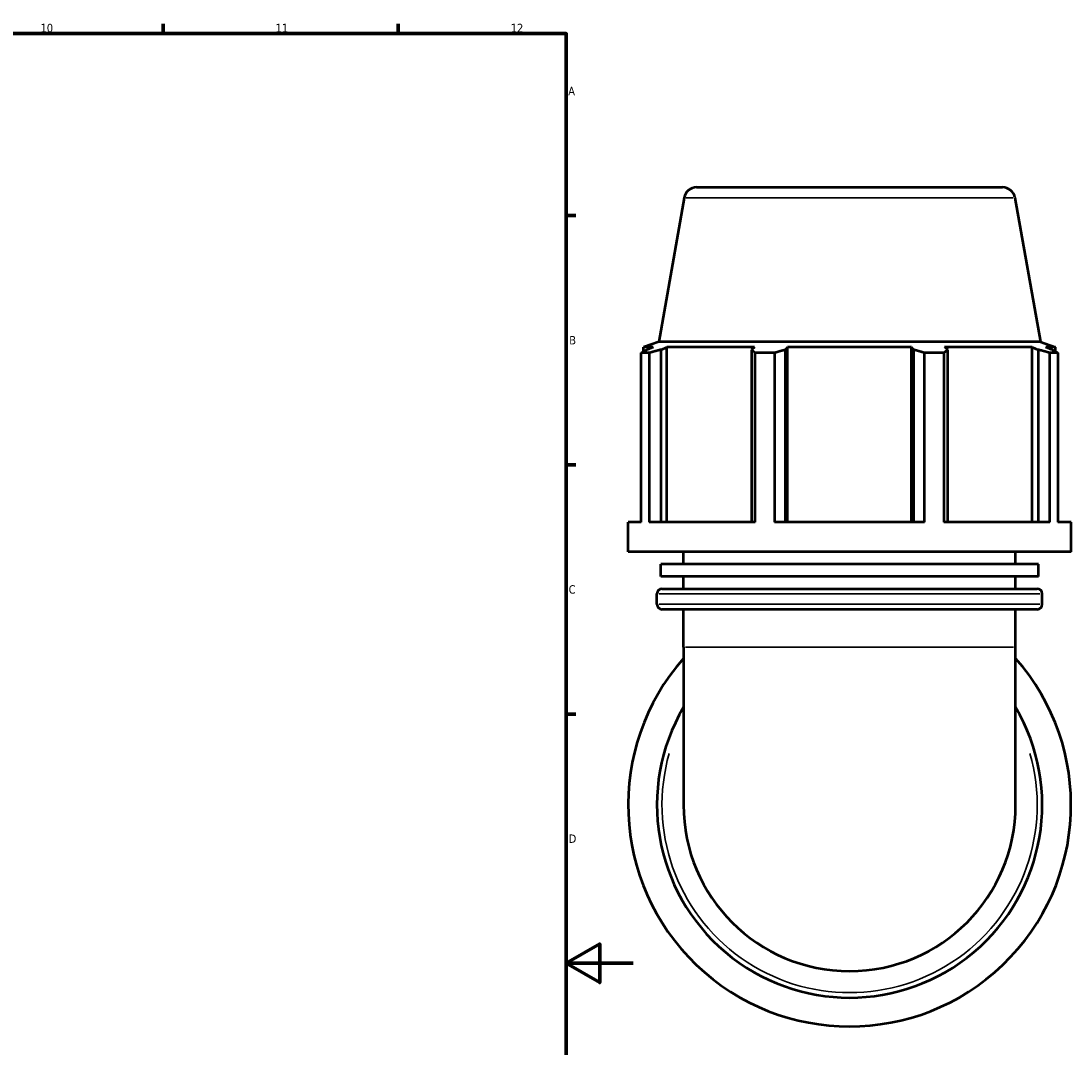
# Model space of a CAD drawing. Header units: millimetres. Extents: x 0 to 1152, y -47 to 1386.
# Tile 5 of 9: x 658 to 971, y 272 to 578. Entities that reach past the tile are written whole.
import ezdxf

# ---------------------------------------------------------------- set-up
doc = ezdxf.new("R2010")
doc.units = ezdxf.units.MM
for name, color, linetype, lineweight in [('Border (ISO)', 7, 'Continuous', 70), ('Visible (ISO)', 7, 'Continuous', 50), ('Visible Narrow (ISO)', 7, 'Continuous', 35)]:
    doc.layers.add(name, color=color, linetype=linetype, lineweight=lineweight)
doc.styles.add('Note Text (ISO)', font='tahoma.ttf')

# ---------------------------------------------------------------- blocks, each defined once
blk = doc.blocks.new('Borders Default Border')
at = {"layer": 'Border (ISO)'}
for p, q in [((700.83, 574), (700.83, 576.9)), ((770.92, 574), (770.92, 576.9)), ((821, 519.75), (823.9, 519.75)), ((821, 445.5), (823.9, 445.5)), ((821, 371.25), (823.9, 371.25))]:
    blk.add_line(p, q, dxfattribs=at)
at = {"layer": 'Border (ISO)', "flags": 128}
for points in [[(20, 20), (20, 574), (821, 574), (821, 20), (20, 20)], [(841, 297), (821, 297), (831, 302.77), (831, 291.23), (821, 297)]]:
    blk.add_lwpolyline(points, dxfattribs=at)
at = {"layer": 'Border (ISO)', "color": 232, "true_color": 0xca0064, "char_height": 2.5, "attachment_point": 7, "style": 'Note Text (ISO)'}
for s, insert in [('10', (664.29, 574.35)), ('11', (734.37, 574.4)), ('12', (804.46, 574.4)), ('A', (821.59, 555.62)), ('B', (821.89, 481.37)), ('C', (821.73, 407.08)), ('D', (821.73, 332.88))]:
    blk.add_mtext(s, dxfattribs=dict(at, insert=insert))

msp = doc.modelspace()

# ---------------------------------------------------------------- linework, layer by layer
at = {"layer": 'Visible (ISO)'}
for p, q in [((859.86, 528.177), (951.067, 528.177)), ((856.167, 525.079), (848.603, 482.177)), ((954.76, 525.079), (962.325, 482.177)), ((848.603, 482.177), (844.084, 480.533)), ((962.325, 482.177), (848.603, 482.177)), ((962.325, 482.177), (966.844, 480.533)), ((846.925, 480.533), (844.084, 480.533)), ((844.084, 479.27), (844.084, 480.533)), ((846.925, 480.533), (845.036, 479.812)), ((849.263, 479.812), (851.019, 480.533)), ((849.263, 428.417), (849.263, 479.812)), ((851.019, 428.417), (851.019, 480.533)), ((877.122, 480.533), (851.019, 480.533)), ((877.122, 480.533), (876.207, 479.812)), ((876.207, 479.812), (876.207, 428.417)), ((886.411, 479.812), (887.006, 480.533)), ((886.411, 428.417), (886.411, 479.812)), ((887.006, 428.417), (887.006, 480.533)), ((923.921, 480.533), (887.006, 480.533)), ((923.921, 428.417), (923.921, 480.533)), ((923.921, 480.533), (924.516, 479.812)), ((924.516, 479.812), (924.516, 428.417)), ((934.72, 479.812), (933.806, 480.533)), ((959.908, 480.533), (933.806, 480.533)), ((934.72, 428.417), (934.72, 479.812)), ((959.908, 428.417), (959.908, 480.533)), ((959.908, 480.533), (961.665, 479.812)), ((961.665, 479.812), (961.665, 428.417)), ((965.891, 479.812), (964.003, 480.533)), ((966.844, 480.533), (964.003, 480.533)), ((966.844, 479.27), (966.844, 480.533)), ((845.749, 478.851), (843.362, 478.851)), ((843.362, 428.417), (843.362, 478.851)), ((845.749, 478.851), (845.749, 428.417)), ((883.116, 478.851), (877.354, 478.851)), ((877.354, 428.417), (877.354, 478.851)), ((883.116, 478.851), (883.116, 428.417)), ((933.574, 478.851), (927.812, 478.851)), ((927.812, 428.417), (927.812, 478.851)), ((933.574, 478.851), (933.574, 428.417)), ((967.565, 478.851), (965.178, 478.851)), ((965.178, 428.417), (965.178, 478.851)), ((967.565, 478.851), (967.565, 428.417)), ((843.362, 428.417), (839.464, 428.417)), ((839.464, 419.617), (839.464, 428.417)), ((877.354, 428.417), (845.749, 428.417)), ((927.812, 428.417), (883.116, 428.417)), ((965.178, 428.417), (933.574, 428.417)), ((971.464, 428.417), (967.565, 428.417)), ((971.464, 419.617), (971.464, 428.417)), ((971.464, 419.617), (839.464, 419.617)), ((855.964, 415.937), (855.964, 419.617)), ((954.964, 415.937), (954.964, 419.617)), ((961.735, 415.937), (849.192, 415.937)), ((849.192, 412.257), (849.192, 415.937)), ((961.735, 412.257), (961.735, 415.937)), ((961.735, 412.257), (849.192, 412.257)), ((855.964, 408.577), (855.964, 412.257)), ((954.964, 408.577), (954.964, 412.257)), ((848.044, 403.944), (848.044, 407.077)), ((849.544, 408.577), (961.384, 408.577)), ((962.884, 403.944), (962.884, 407.077)), ((961.384, 402.444), (849.544, 402.444)), ((855.964, 391.177), (855.964, 402.444)), ((954.964, 391.177), (954.964, 402.444)), ((855.964, 391.177), (855.964, 344.177)), ((954.964, 344.177), (954.964, 391.177))]:
    msp.add_line(p, q, dxfattribs=at)
for centre, radius, start, end in [((859.86, 524.427), 3.75, 90, 170), ((951.067, 524.427), 3.75, 10, 90), ((849.544, 407.077), 1.5, 90, 180), ((961.384, 407.077), 1.5, 0, 90), ((849.544, 403.944), 1.5, 180, 270), ((961.384, 403.944), 1.5, 270, 0), ((905.464, 344.177), 66, 138.59038, 41.40962), ((905.464, 344.177), 57.42, 149.54969, 30.45031), ((905.464, 344.177), 49.5, 180, 0)]:
    msp.add_arc(centre, radius, start, end, dxfattribs=at)
for points, weights in [([(843.362, 478.851), (844.216, 479.351), (845.036, 479.812)], [1, 1.00159023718, 1.00236407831]), ([(849.263, 479.812), (847.542, 479.351), (845.749, 478.851)], [1.00236407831, 1.00159023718, 1]), ([(877.354, 478.851), (876.769, 479.351), (876.207, 479.812)], [1, 1.00159023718, 1.00236407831]), ([(886.411, 479.812), (884.797, 479.351), (883.116, 478.851)], [1.00236407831, 1.00159023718, 1]), ([(927.812, 478.851), (926.13, 479.351), (924.516, 479.812)], [1, 1.00159023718, 1.00236407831]), ([(934.72, 479.812), (934.159, 479.351), (933.574, 478.851)], [1.00236407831, 1.00159023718, 1]), ([(965.178, 478.851), (963.386, 479.351), (961.665, 479.812)], [1, 1.00159023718, 1.00236407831]), ([(965.891, 479.812), (966.711, 479.351), (967.565, 478.851)], [1.00236407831, 1.00159023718, 1])]:
    msp.add_rational_spline(points, weights, degree=2, dxfattribs=at)
at = {"layer": 'Visible Narrow (ISO)'}
for p, q in [((954.153, 525.079), (856.774, 525.079)), ((962.177, 407.077), (848.751, 407.077)), ((848.751, 403.944), (962.177, 403.944)), ((954.354, 391.177), (856.573, 391.177))]:
    msp.add_line(p, q, dxfattribs=at)
msp.add_arc((905.464, 344.177), 55.92, 164.04777, 15.95223, dxfattribs=at)

# ---------------------------------------------------------------- block references
msp.add_blockref('Borders Default Border', (0, 0))

doc.saveas('drawing.dxf')
